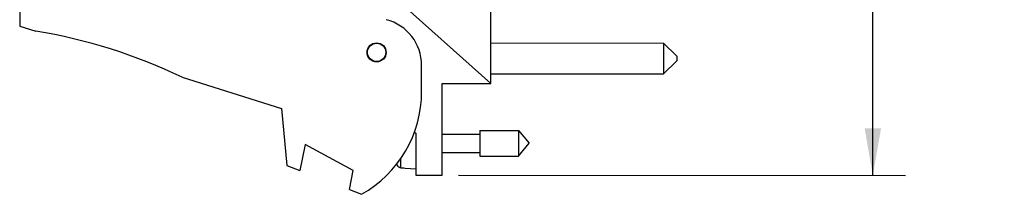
# Model space of a CAD drawing. Header units: inches. Extents: x 0.2 to 16.8, y 0.1 to 10.8.
# Tile 2 of 11: x 7.609 to 11.369, y 3.248 to 3.915. Entities that reach past the tile are written whole.
import ezdxf

# ---------------------------------------------------------------- set-up
doc = ezdxf.new("R2010")
doc.units = ezdxf.units.IN
doc.header["$LTSCALE"] = 0.935
doc.header["$MEASUREMENT"] = 0
doc.layers.get('0').update_dxf_attribs({"linetype": 'CONTINUOUS'})
doc.layers.add('DIMENSIONS', color=7, linetype='CONTINUOUS')
doc.styles.get("Standard").update_dxf_attribs({"font": 'txt', "width": 0.8})
doc.dimstyles.get("Standard").update_dxf_attribs({"dimtxt": 0.125, "dimasz": 0.18, "dimexe": 0.18, "dimexo": 0.0625, "dimgap": 0.09, "dimtad": 0, "dimtih": 1, "dimtoh": 1, "dimdec": 3, "dimzin": 4, "dimdsep": 46, "dimtxsty": 'STANDARD', "dimblk": '_FILLED', "dimblk1": '_FILLED', "dimblk2": '_FILLED', "dimcen": 0.09, "dimadec": 0, "dimazin": 0, "dimtol": 1, "dimtp": 0.01, "dimtm": 0.01, "dimtfac": 1, "dimtdec": 3, "dimtofl": 0, "dimtmove": 0, "dimatfit": 3, "dimldrblk": '_FILLED', "dimfxl": 1, "dimtolj": 1, "dimtzin": 4, "dimarcsym": 0})

# ---------------------------------------------------------------- blocks, each defined once
blk = doc.blocks.new('_FILLED')
at = {"color": 0, "linetype": 'BYBLOCK'}
blk.add_solid([(0, 0), (-1, 0.174), (-1, -0.174)], dxfattribs=at)
blk = doc.blocks.new('*D0')
at = {"layer": 'DIMENSIONS', "color": 2, "linetype": 'CONTINUOUS'}
for p, q in [((9.2811, 8.3854), (10.9936, 8.3847)), ((10.8686, 8.3847), (10.8678, 6.2306)), ((10.8666, 3.3201), (10.8677, 5.9806)), ((9.284, 3.3207), (10.9916, 3.32))]:
    blk.add_line(p, q, dxfattribs=at)
at = {"layer": 'DIMENSIONS', "color": 2, "linetype": 'CONTINUOUS', "xscale": 0.18, "yscale": 0.18, "zscale": 0.18}
for p, rotation in [((10.8686, 8.3847), 89.976858), ((10.8666, 3.3201), 269.976858)]:
    blk.add_blockref('_FILLED', p, dxfattribs=dict(at, rotation=rotation))
at = {"layer": 'DIMENSIONS', "color": 2, "linetype": 'CONTINUOUS', "width": 0.8}
for s, p in [('5.065', (10.1552, 6.0431)), ('[', (10.7802, 6.0431)), ('128.64', (10.8802, 6.0431)), (']', (11.4802, 6.0431))]:
    blk.add_text(s, height=0.125, dxfattribs=at).set_placement(p)

msp = doc.modelspace()

# ---------------------------------------------------------------- linework, layer by layer
at = {"color": 7, "linetype": 'CONTINUOUS'}
for p, q in [((9.4077, 3.6707), (9.4079, 4.2497)), ((7.6088, 4.0104), (7.6088, 3.8904)), ((9.4077, 3.6707), (9.0268, 4.0115)), ((7.6088, 3.8904), (7.6708, 3.8709)), ((9.4077, 3.826), (10.0677, 3.8257)), ((10.0677, 3.8257), (10.1177, 3.7757)), ((10.0677, 3.8257), (10.0677, 3.7077)), ((10.1177, 3.7757), (10.1177, 3.7577)), ((9.1437, 3.6398), (9.1437, 3.7405)), ((10.0677, 3.7077), (10.1177, 3.7577)), ((8.2287, 3.6949), (8.6086, 3.575)), ((9.4077, 3.708), (10.0677, 3.7077)), ((9.2215, 3.3208), (9.2217, 3.6708)), ((9.2217, 3.6708), (9.4077, 3.6707)), ((8.6086, 3.575), (8.6286, 3.358)), ((9.1159, 3.4856), (9.1216, 3.4808)), ((9.1216, 3.4808), (9.1215, 3.3208)), ((9.2216, 3.4778), (9.3653, 3.4777)), ((9.3653, 3.4919), (9.5134, 3.4919)), ((9.3653, 3.4919), (9.3653, 3.3935)), ((9.5134, 3.4919), (9.5547, 3.4426)), ((9.5134, 3.4919), (9.5134, 3.3934)), ((8.6986, 3.4387), (8.6786, 3.3387)), ((8.8825, 3.3387), (8.6986, 3.4387)), ((9.5134, 3.3934), (9.5547, 3.4426)), ((9.0644, 3.3491), (9.0644, 3.3851)), ((9.2216, 3.4077), (9.3653, 3.4077)), ((9.3653, 3.3935), (9.5134, 3.3934)), ((8.6286, 3.358), (8.6786, 3.3387)), ((9.0501, 3.3608), (9.0501, 3.3672)), ((9.0802, 3.3482), (9.0802, 3.3472)), ((9.0802, 3.3472), (9.1216, 3.3448)), ((8.8679, 3.2658), (8.8825, 3.3387)), ((9.1215, 3.3208), (9.2215, 3.3208)), ((8.8679, 3.2658), (8.9145, 3.2479))]:
    msp.add_line(p, q, dxfattribs=at)
for radius in [0.0365, 0.035]:
    msp.add_circle((8.9717, 3.7899), radius, dxfattribs=at)
for centre, radius, start, end in [((8.9637, 3.7406), 0.18, 359.9769, 75.4993), ((7.3466, 1.871), 2.026, 64.1913, 80.7935), ((8.6937, 3.64), 0.45, 299.3905, 359.9769)]:
    msp.add_arc(centre, radius, start, end, dxfattribs=at)
for points, knots in [([(9.0644, 3.3491), (9.0636, 3.3491), (9.062, 3.3494), (9.0596, 3.3501), (9.0574, 3.3512), (9.0554, 3.3526), (9.0536, 3.3543), (9.0521, 3.3563), (9.0509, 3.3584), (9.0504, 3.36), (9.0501, 3.3608)], [0, 0, 0, 0, 0.125027, 0.250078, 0.375124, 0.500148, 0.625122, 0.750077, 0.875022, 1, 1, 1, 1]), ([(9.0644, 3.3491), (9.067, 3.3489), (9.0723, 3.3486), (9.0776, 3.3483), (9.0802, 3.3482)], [0, 0, 0, 0, 0.499557, 1, 1, 1, 1])]:
    msp.add_open_spline(points, degree=3, knots=knots, dxfattribs=at)

# ---------------------------------------------------------------- dimensions: what is measured, and where the dimension line sits
at = {"layer": 'DIMENSIONS', "color": 2, "linetype": 'CONTINUOUS'}
dim = msp.add_linear_dim(base=(10.8686, 8.3847), p1=(9.284, 3.3207), p2=(9.2811, 8.3854), angle=89.9769, dimstyle='Standard', dxfattribs=at)
dim.commit()
dim.dimension.update_dxf_attribs({"geometry": '*D0', "text_midpoint": (10.8677, 6.1056), "dimtype": 160})

doc.saveas('drawing.dxf')
